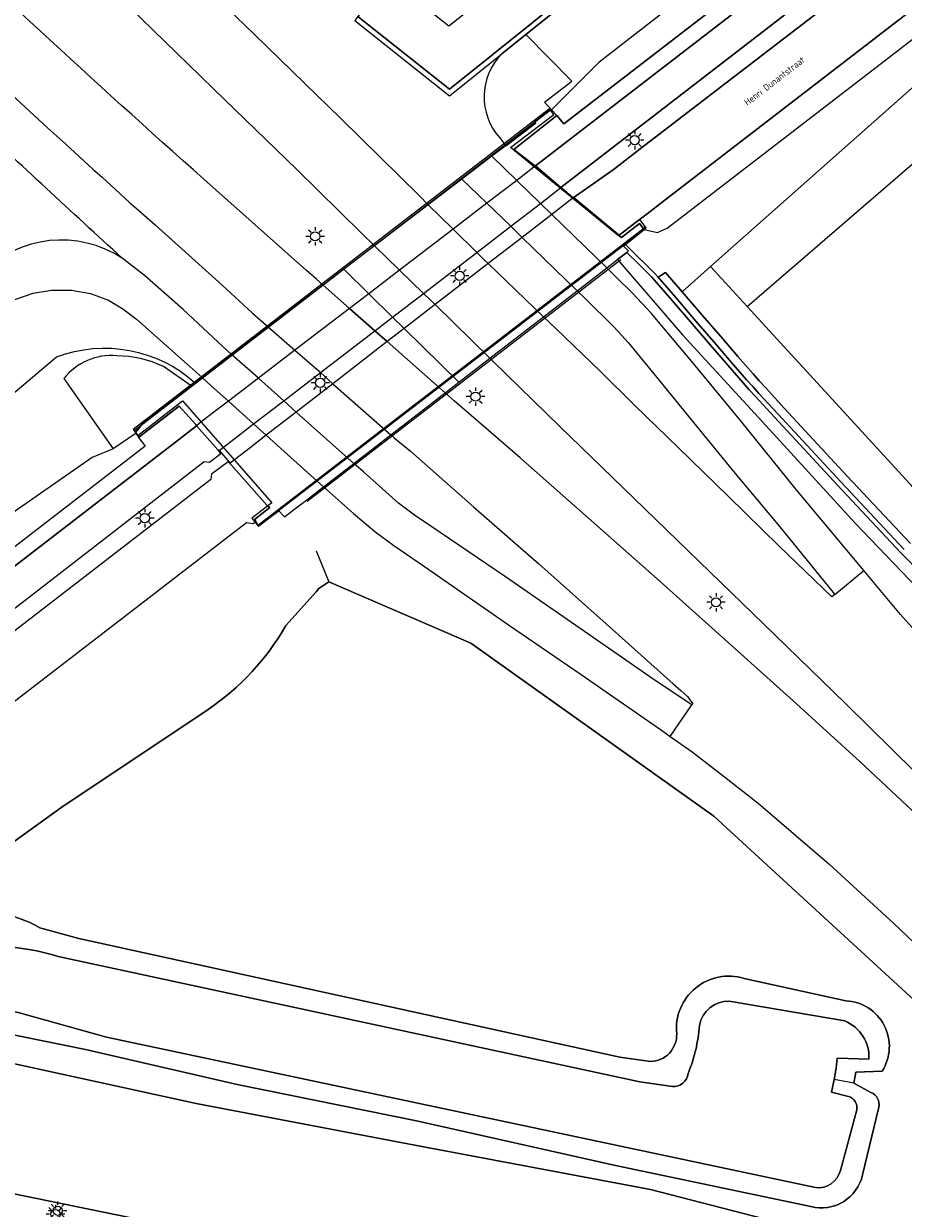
# Model space of a CAD drawing. Header units: metres. Extents: x 147053 to 148259, y 410382 to 411354.
# Tile 15 of 37: x 147706 to 147801, y 410470 to 410597. Entities that reach past the tile are written whole.
import ezdxf
from ezdxf.enums import TextEntityAlignment as Align

# ---------------------------------------------------------------- set-up
doc = ezdxf.new("R2010")
doc.units = ezdxf.units.M
for name, color, linetype, lineweight in [('B-WE-IE-TERREINAFSCHEIDING_KUNSTMATIG_HEKWERK-G', 20, 'IE-TERREINAFSCHEIDING-KUNSTMATIG', 18), ('B-WE-IE-TERREINAFSCHEIDING_KUNSTMATIG_MUUR-GV', 90, 'Continuous', 18), ('B-WE-KL-ET_LS_OV_LICHTMAST-S', 252, 'Continuous', 25), ('B-WE-KW-KUNSTWERK_DEK-GV', 170, 'Continuous', 18), ('B-WE-KW-KUNSTWERK_GELUIDSWERING_SCHERM-G', 170, 'Continuous', 18), ('B-WE-OG-TERREIN_CULTUURSCHEIDING-GV', 7, 'Continuous', 18), ('B-WE-OG-TERREIN_ERF-GV', 7, 'Continuous', 18), ('B-WE-OG-TERREIN_ONBEGROEID-GV', 7, 'Continuous', 18), ('B-WE-OG-WATER-GV', 130, 'Continuous', 18), ('B-WE-OG-WATER_SLOOT-GV', 120, 'Continuous', 18), ('B-WE-OG-WEG-GV', 7, 'Continuous', 18), ('B-WE-VH-KANTVERHARDING-G', 60, 'Continuous', 18), ('B-WE-VH-VERHARDING_ASFALT-GV', 252, 'Continuous', 18), ('B-WE-VH-VERHARDING_BETONSTRAATSTEEN-GV', 252, 'Continuous', 18), ('B-WE-VH-VERHARDING_TEGEL-GV', 252, 'Continuous', 18), ('T-WE-OG-BEBOUWING_STRAATNAAM-T35', 50, 'Continuous', 35)]:
    doc.layers.add(name, color=color, linetype=linetype, lineweight=lineweight)
doc.styles.add('NLCS-ISO-M200-T35', font='NLCS-ISO.TTF', dxfattribs={"height": 0.7})
doc.linetypes.add('IE-TERREINAFSCHEIDING-KUNSTMATIG', pattern='A,4,[82,NLCS.SHX,S=0.75,R=90,X=0,Y=0],4,-2', length=10)

# ---------------------------------------------------------------- blocks, each defined once
blk = doc.blocks.new('SKL-ET_OV_LICHTMAST-SO')
at = {"color": 0, "linetype": 'ByBlock', "lineweight": 18}
for points in [[(-1.25, 0), (-2, 0)], [(-1.41, 1.41), (-0.88, 0.88)], [(0, 2), (0, 1.25)], [(0.88, 0.88), (1.41, 1.41)], [(2, 0), (1.25, 0)], [(-1.41, -1.41), (-0.88, -0.88)], [(0, -1.25), (0, -2)], [(0.88, -0.88), (1.41, -1.41)]]:
    blk.add_lwpolyline(points, dxfattribs=at)
blk.add_circle((0, 0), 1, dxfattribs=at)

msp = doc.modelspace()

# ---------------------------------------------------------------- linework, layer by layer
at = {"layer": 'B-WE-IE-TERREINAFSCHEIDING_KUNSTMATIG_HEKWERK-G', "ltscale": 0.2}
for points in [[(147772.77, 410575.16), (147774.23, 410574.83), (147775.27, 410575.3), (147846.73, 410630.38)], [(147783.91, 410566.84), (147816.62, 410595.1), (147818.08, 410598.61), (147851.64, 410627.46), (147854.41, 410629.52)]]:
    msp.add_lwpolyline(points, dxfattribs=at)
at = {"layer": 'B-WE-IE-TERREINAFSCHEIDING_KUNSTMATIG_MUUR-GV'}
msp.add_lwpolyline([(147760, 410596.2), (147765.55, 410600.67), (147765.21, 410601.1), (147751.78, 410590.31), (147741.89, 410598.16), (147741.56, 410597.72), (147751.79, 410589.6), (147757.41, 410594.13)], close=True, dxfattribs=at)
msp.add_lwpolyline([(147800.84, 410540.61), (147794, 410547.91), (147787.2, 410555.25), (147785.17, 410557.46), (147784.5, 410558.21), (147783.83, 410558.95), (147782.18, 410560.83), (147780.55, 410562.73), (147778.36, 410565.27), (147776.19, 410567.81), (147774.29, 410570.01), (147773.98, 410570.36), (147772.55, 410571.78), (147772.51, 410571.82), (147770.76, 410573.54), (147770.65, 410573.46), (147770.54, 410573.36), (147771.1, 410572.84), (147770.91, 410572.69), (147772.2, 410571.43), (147773.62, 410570.02), (147775.81, 410567.48), (147777.99, 410564.94), (147780.17, 410562.41), (147781.8, 410560.5), (147783.45, 410558.61), (147784.13, 410557.87), (147784.8, 410557.13), (147786.83, 410554.91), (147793.64, 410547.57), (147800.48, 410540.26), (147807.48, 410533.12)], dxfattribs=at)
at = {"layer": 'B-WE-KW-KUNSTWERK_DEK-GV', "linetype": 'IE-TERREINAFSCHEIDING-KUNSTMATIG', "ltscale": 0.2}
for p, q in [((147762.69, 410588.04), (147717.76, 410553.42)), ((147731.07, 410543.21), (147772.92, 410575.46))]:
    msp.add_line(p, q, dxfattribs=at)
at = {"layer": 'B-WE-KW-KUNSTWERK_DEK-GV'}
msp.add_line((147770.25, 410571.88), (147736.42, 410545.81), dxfattribs=at)
msp.add_lwpolyline([(147717.64, 410553.57), (147718.14, 410552.93), (147722.98, 410556.65), (147732.62, 410545.67), (147730.46, 410544), (147731.12, 410543.14), (147773, 410575.34), (147772.31, 410576.25), (147770.02, 410574.49), (147758.36, 410584), (147763.03, 410587.59), (147762.57, 410588.19), (147717.64, 410553.56)], dxfattribs=at)
msp.add_lwpolyline([(147770.54, 410573.36), (147770.65, 410573.46), (147770.76, 410573.54), (147772.77, 410575.16), (147772.28, 410575.8), (147770.34, 410574.28), (147770.07, 410574.49), (147770.05, 410574.51), (147769.93, 410574.64), (147765.31, 410578.49), (147765.12, 410578.58), (147763.8, 410579.68), (147761.07, 410582.02), (147761.01, 410582.07), (147761.01, 410582.08), (147760.82, 410582.17), (147758.73, 410583.81), (147763.37, 410587.48), (147762.79, 410588.07), (147762.26, 410587.9), (147761.93, 410587.63), (147760.97, 410586.87), (147761.04, 410586.62), (147759.23, 410585.22), (147757.85, 410584.2), (147757.08, 410583.63), (147756.36, 410583.08), (147753.12, 410580.61), (147749.49, 410577.84), (147743.68, 410573.4), (147740.39, 410570.88), (147738.14, 410569.16), (147732.22, 410564.64), (147728.3, 410561.65), (147725.07, 410559.18), (147724.34, 410558.62), (147723.91, 410558.3), (147719.55, 410554.96), (147718.75, 410554.34), (147717.9, 410553.24), (147717.96, 410553.16), (147718.25, 410552.76), (147722.6, 410556.1), (147724.41, 410554.13), (147724.43, 410554.01), (147724.47, 410553.97), (147726.77, 410551.39), (147726.89, 410551.32), (147726.92, 410551.3), (147728.11, 410549.94), (147728.18, 410549.8), (147728.21, 410549.75), (147732.07, 410545.42), (147732.14, 410545.32), (147732.38, 410545.16), (147730.73, 410543.85), (147730.86, 410543.65), (147731.17, 410543.15), (147732.56, 410544.21), (147733.35, 410544.81), (147733.96, 410544.13), (147735.38, 410545.23), (147736.19, 410545.85), (147738.18, 410547.4), (147741.45, 410549.92), (147745.43, 410553), (147751.31, 410557.54), (147752.78, 410558.68), (147756.13, 410561.27), (147761.92, 410565.75), (147765.55, 410568.55), (147768.74, 410571.02), (147769.89, 410571.91), (147770.91, 410572.69), (147771.1, 410572.84)], close=True, dxfattribs=at)
at = {"layer": 'B-WE-KW-KUNSTWERK_GELUIDSWERING_SCHERM-G'}
msp.add_lwpolyline([(147765.21, 410601.1), (147751.78, 410590.31), (147741.89, 410598.16)], dxfattribs=at)
at = {"layer": 'B-WE-OG-TERREIN_CULTUURSCHEIDING-GV'}
for points in [[(147826.03, 410637.98), (147825.17, 410639.54), (147797.98, 410622.92), (147771.01, 410604.96), (147765.55, 410600.67), (147760, 410596.2)], [(147850.41, 410633.35), (147846.73, 410630.38), (147779.95, 410571.16), (147783.91, 410566.84)], [(147844.9, 410632.2), (147826.68, 410618.15), (147774.72, 410578.11), (147773.1, 410576.86), (147771.81, 410575.87), (147770.05, 410574.51), (147770.07, 410574.49), (147770.34, 410574.28), (147772.28, 410575.8), (147772.77, 410575.16), (147770.76, 410573.54), (147772.51, 410571.82), (147772.55, 410571.78), (147773.98, 410570.36), (147774.29, 410570.01), (147774.46, 410570.11), (147775.09, 410570.53), (147776.89, 410568.45), (147779.95, 410571.16)], [(147762.02, 410588.9), (147764.96, 410591.17), (147760, 410596.2), (147757.41, 410594.13)], [(147757.19, 410585.05), (147757.85, 410584.2), (147759.23, 410585.22), (147761.04, 410586.62), (147760.97, 410586.87), (147761.93, 410587.63), (147762.26, 410587.9), (147762.79, 410588.07), (147762.02, 410588.9)], [(147776.89, 410568.45), (147776.9, 410568.43), (147779.08, 410565.88), (147781.26, 410563.35), (147782.89, 410561.44), (147784.53, 410559.57), (147785.2, 410558.84), (147785.87, 410558.1), (147787.89, 410555.89), (147794.69, 410548.55), (147801.52, 410541.26)], [(147975.73, 410442.07), (147959.7, 410443.81), (147941.52, 410446.39), (147918.93, 410453.51), (147897.93, 410463.46), (147878.4, 410475.49), (147852, 410496.98), (147837.88, 410510.98), (147815.77, 410532.1), (147783.91, 410566.84)], [(147672.12, 410522.65), (147658.08, 410517.98), (147709.38, 410561.43)], [(147717.96, 410553.16), (147717.9, 410553.24), (147718.75, 410554.34), (147719.55, 410554.96), (147723.91, 410558.3), (147720.9, 410560.37)], [(147710.16, 410559.06), (147715.48, 410551.49)], [(147718.25, 410552.76), (147722.6, 410556.1), (147724.41, 410554.13), (147724.43, 410554.01), (147724.47, 410553.97), (147726.77, 410551.39), (147726.89, 410551.32)], [(147718.2, 410552.72), (147718.25, 410552.76), (147717.96, 410553.16), (147715.48, 410551.49), (147713.2, 410550.56), (147704.07, 410544.19), (147683.62, 410528.37)], [(147728.18, 410549.8), (147728.21, 410549.75), (147732.07, 410545.42), (147732.14, 410545.32), (147732.38, 410545.16), (147730.73, 410543.85), (147730.86, 410543.65)], [(147737.4, 410540.47), (147738.76, 410537.12), (147754.09, 410530.5), (147780.3, 410511.85), (147802.78, 410491.18), (147828.57, 410467.31), (147853.92, 410447.72)], [(147737.4, 410536.05), (147737.67, 410536.4), (147738.76, 410537.12)], [(147734.12, 410532.4), (147737.4, 410536.05)], [(147669.85, 410491.64), (147679.26, 410490.25), (147692.1, 410499.95), (147709.85, 410512.74), (147725.73, 410523.36)], [(147823.83, 410457.81), (147794.51, 410466.11), (147773.46, 410471.53), (147747.46, 410476.45), (147724.43, 410480.83), (147707.83, 410484.46), (147690.44, 410488.23), (147679.26, 410490.25)], [(147675.2, 410477.12), (147685.1, 410475.09), (147818.52, 410447.75), (147831.1, 410445.2), (147840.76, 410442.87), (147850.44, 410440.43), (147859.16, 410437.43), (147870.63, 410432.55), (147882.12, 410427.02), (147893.48, 410421.63), (147905.71, 410416.72), (147917.87, 410412.51), (147926.69, 410410.03), (147934.98, 410408.29), (147946.41, 410405.64), (147952.25, 410404.39), (147962.48, 410404.03), (147975.08, 410403.1)]]:
    msp.add_lwpolyline(points, dxfattribs=at)
msp.add_lwpolyline([(147762.79, 410588.07), (147763.37, 410587.48), (147764.1, 410586.56), (147797.64, 410612.43), (147827.45, 410635.41), (147826.03, 410637.98), (147799.89, 410618.08), (147767.89, 410593.17)], close=True, dxfattribs=at)
for points in [[(147757.41, 410594.13, 0.393748), (147757.19, 410585.05)], [(147709.38, 410561.43, -0.277536), (147724.34, 410558.62)], [(147715.86, 410561.53, 0.254795), (147710.16, 410559.06)], [(147720.9, 410560.37, 0.108836), (147715.86, 410561.53)], [(147725.73, 410523.36, 0.11459), (147734.12, 410532.4)]]:
    msp.add_lwpolyline(points, format="xyb", dxfattribs=at)
at = {"layer": 'B-WE-OG-TERREIN_ERF-GV'}
msp.add_lwpolyline([(147783.91, 410566.84), (147815.77, 410532.1), (147837.88, 410510.98), (147852, 410496.98), (147878.4, 410475.49), (147897.93, 410463.46), (147918.93, 410453.51), (147941.52, 410446.39), (147959.7, 410443.81), (147975.73, 410442.07)], dxfattribs=at)
at = {"layer": 'B-WE-OG-TERREIN_ONBEGROEID-GV'}
for points in [[(147853.92, 410447.72), (147828.57, 410467.31), (147802.78, 410491.18), (147780.3, 410511.85), (147754.09, 410530.5), (147738.76, 410537.12), (147737.67, 410536.4), (147737.4, 410536.05)], [(147737.4, 410536.05), (147734.12, 410532.4)], [(147725.73, 410523.36), (147709.85, 410512.74), (147692.1, 410499.95), (147679.26, 410490.25), (147690.44, 410488.23), (147707.83, 410484.46), (147724.43, 410480.83), (147747.46, 410476.45), (147773.46, 410471.53), (147794.51, 410466.11), (147823.83, 410457.81)], [(147707.55, 410499.8), (147711.78, 410498.62), (147770.17, 410485.84), (147773.46, 410485.36)], [(147783.57, 410494.32), (147794.54, 410491.91)], [(147790.77, 410469.69), (147769.7, 410474.12), (147748.23, 410478.95), (147728.87, 410482.88), (147712.48, 410486.67), (147701.14, 410488.97), (147692.1, 410491.11)], [(147798.47, 410484.33), (147795.64, 410484.22), (147795.41, 410483.01), (147797.26, 410482.01)], [(147798.09, 410480.42), (147796.35, 410473.11)]]:
    msp.add_lwpolyline(points, dxfattribs=at)
for points in [[(147734.12, 410532.4, -0.11459), (147725.73, 410523.36)], [(147697.86, 410501.03, -0.204038), (147707.55, 410499.8)], [(147776.29, 410488.35, -0.53622), (147783.57, 410494.32)], [(147794.54, 410491.91, -0.575578), (147798.47, 410484.33)], [(147773.46, 410485.36, 0.422317), (147776.29, 410488.35)], [(147797.26, 410482.01, -0.379345), (147798.09, 410480.42)], [(147796.35, 410473.11, -0.420378), (147790.77, 410469.69)]]:
    msp.add_lwpolyline(points, format="xyb", dxfattribs=at)
at = {"layer": 'B-WE-OG-WATER-GV'}
for points in [[(147709.55, 410496.68, 0.113328), (147697.71, 410497.54)], [(147781.95, 410491.86, 0.373852), (147778.75, 410489.25)], [(147797.04, 410485.6, 0.318449), (147794.42, 410489.74)], [(147778.75, 410489.25, -0.07942), (147777.52, 410484.05)], [(147777.52, 410484.05, -0.41758), (147775.84, 410482.67)], [(147795.72, 410480.13, 0.383425), (147794.83, 410481.59)], [(147791.26, 410471.75, 0.374411), (147793.96, 410473.59)]]:
    msp.add_lwpolyline(points, format="xyb", dxfattribs=at)
for points in [[(147775.84, 410482.67), (147772.33, 410483.15), (147709.55, 410496.68)], [(147694.2, 410493.38), (147697.13, 410492.17), (147705.23, 410490.64), (147714.76, 410487.99), (147791.26, 410471.75)], [(147794.42, 410489.74), (147781.95, 410491.86)], [(147794.83, 410481.59), (147793.01, 410482.04), (147793.27, 410483.41), (147793.51, 410484.65), (147793.61, 410485.73), (147797.04, 410485.6)], [(147793.96, 410473.59), (147795.72, 410480.13)]]:
    msp.add_lwpolyline(points, dxfattribs=at)
at = {"layer": 'B-WE-OG-WATER_SLOOT-GV'}
for points in [[(147707.55, 410499.8, 0.204038), (147697.86, 410501.03)], [(147697.71, 410497.54, -0.113328), (147709.55, 410496.68)], [(147783.57, 410494.32, 0.53622), (147776.29, 410488.35)], [(147778.75, 410489.25, -0.373852), (147781.95, 410491.86)], [(147798.47, 410484.33, 0.575578), (147794.54, 410491.91)], [(147794.42, 410489.74, -0.318449), (147797.04, 410485.6)], [(147777.52, 410484.05, 0.07942), (147778.75, 410489.25)], [(147776.29, 410488.35, -0.422317), (147773.46, 410485.36)], [(147775.84, 410482.67, 0.41758), (147777.52, 410484.05)], [(147798.09, 410480.42, 0.379345), (147797.26, 410482.01)], [(147794.83, 410481.59, -0.383425), (147795.72, 410480.13)], [(147790.77, 410469.69, 0.420378), (147796.35, 410473.11)], [(147793.96, 410473.59, -0.374411), (147791.26, 410471.75)]]:
    msp.add_lwpolyline(points, format="xyb", dxfattribs=at)
for points in [[(147773.46, 410485.36), (147770.17, 410485.84), (147711.78, 410498.62), (147707.55, 410499.8)], [(147709.55, 410496.68), (147772.33, 410483.15), (147775.84, 410482.67)], [(147794.54, 410491.91), (147783.57, 410494.32)], [(147791.26, 410471.75), (147714.76, 410487.99), (147705.23, 410490.64), (147697.13, 410492.17), (147694.2, 410493.38)], [(147781.95, 410491.86), (147794.42, 410489.74)], [(147701.14, 410488.97), (147712.48, 410486.67), (147728.87, 410482.88), (147748.23, 410478.95), (147769.7, 410474.12), (147790.77, 410469.69)], [(147797.04, 410485.6), (147793.61, 410485.73), (147793.51, 410484.65), (147793.27, 410483.41)], [(147797.26, 410482.01), (147795.41, 410483.01), (147793.27, 410483.41), (147793.01, 410482.04), (147794.83, 410481.59)], [(147795.41, 410483.01), (147795.64, 410484.22), (147798.47, 410484.33)], [(147795.72, 410480.13), (147793.96, 410473.59)], [(147796.35, 410473.11), (147798.09, 410480.42)]]:
    msp.add_lwpolyline(points, dxfattribs=at)
at = {"layer": 'B-WE-OG-WEG-GV'}
for points in [[(147847.08, 410643.88), (147846.87, 410643.74), (147845.65, 410642.73), (147843.65, 410641.24), (147839.86, 410638.4), (147763.8, 410579.68), (147765.12, 410578.58), (147769.44, 410581.61), (147771.06, 410582.86), (147772.35, 410583.86), (147793.99, 410600.53), (147814.66, 410616.46), (147825.4, 410624.74), (147841.08, 410636.82)], [(147975.08, 410403.1), (147962.48, 410404.03), (147952.25, 410404.39), (147946.41, 410405.64), (147934.98, 410408.29), (147926.69, 410410.03), (147917.87, 410412.51), (147905.71, 410416.72), (147893.48, 410421.63), (147882.12, 410427.02), (147870.63, 410432.55), (147859.16, 410437.43), (147850.44, 410440.43), (147840.76, 410442.87), (147831.1, 410445.2), (147818.52, 410447.75), (147685.1, 410475.09)]]:
    msp.add_lwpolyline(points, dxfattribs=at)
at = {"layer": 'B-WE-VH-KANTVERHARDING-G'}
msp.add_lwpolyline([(147673.16, 410499.84), (147729.87, 410543.54), (147730.57, 410543.44), (147730.86, 410543.65), (147730.73, 410543.85), (147732.38, 410545.16), (147732.14, 410545.32), (147732.07, 410545.42), (147728.21, 410549.75), (147728.18, 410549.8), (147728.17, 410549.8), (147727.88, 410550.1), (147726.11, 410548.75), (147726.02, 410548.18), (147681.7, 410514)], dxfattribs=at)
at = {"layer": 'B-WE-VH-VERHARDING_ASFALT-GV'}
for points in [[(147886.77, 410672.07), (147884.69, 410670.47), (147862.65, 410653.44), (147860.39, 410651.7), (147853.31, 410646.24), (147850.71, 410644.27), (147848.15, 410642.28), (147845.57, 410640.28), (147841.08, 410636.82), (147825.4, 410624.74), (147814.66, 410616.46), (147793.99, 410600.53), (147772.35, 410583.86), (147771.06, 410582.86), (147769.44, 410581.61), (147765.12, 410578.58), (147765.31, 410578.49), (147769.93, 410574.64), (147770.05, 410574.51), (147771.81, 410575.87), (147773.1, 410576.86), (147774.72, 410578.11), (147826.68, 410618.15), (147844.9, 410632.2)], [(147793.36, 410535.75), (147793.03, 410535.5), (147787.32, 410541.03), (147781.88, 410546.33), (147776.44, 410551.64), (147771.79, 410556.16), (147768.03, 410559.88), (147763.25, 410564.48), (147761.92, 410565.75), (147755.95, 410571.48), (147755.57, 410571.84), (147754.71, 410572.69), (147752.17, 410575.2), (147749.49, 410577.84), (147748.54, 410578.78), (147740, 410587.17), (147736.17, 410590.91), (147730.68, 410596.24), (147722.92, 410603.75)], [(147717.21, 410599.2), (147724.91, 410591.71), (147726.38, 410590.26), (147735.27, 410581.67), (147742.27, 410574.77), (147743.68, 410573.4), (147746.39, 410570.77), (147748.97, 410568.27), (147750.22, 410567.06), (147750.23, 410567.05), (147756.13, 410561.27), (147756.45, 410560.96), (147763.67, 410553.9), (147769.37, 410548.38), (147786.88, 410531.41), (147794.54, 410523.95), (147801.97, 410516.67), (147809.36, 410509.47), (147816.5, 410502.56), (147823.79, 410495.53), (147831.19, 410488.51), (147838.61, 410481.8), (147846.25, 410475.27), (147854.53, 410468.74)], [(147761.07, 410582.02), (147759.04, 410580.46), (147755.82, 410577.99), (147752.17, 410575.2), (147746.39, 410570.77), (147743.08, 410568.23), (147741, 410566.64), (147735.1, 410562.12), (147731.16, 410559.1), (147727.92, 410556.62), (147726.36, 410555.43), (147724.77, 410554.21), (147724.47, 410553.97)], [(147860.99, 410460.57), (147851.17, 410467.72), (147841.85, 410475.13), (147832.66, 410483.16), (147823.96, 410491.29), (147816.8, 410498.15), (147810.6, 410504.06), (147803.39, 410510.88), (147796.08, 410517.7), (147788.82, 410524.31), (147781.48, 410530.89), (147774.17, 410537.46), (147766.78, 410544.02), (147759.39, 410550.5), (147752.28, 410556.68), (147751.31, 410557.54), (147745.06, 410563.06), (147743.72, 410564.23), (147741, 410566.64), (147738.14, 410569.16), (147737.41, 410569.81), (147736.35, 410570.75), (147725.26, 410580.6)], [(147726.89, 410551.32), (147726.92, 410551.3), (147728.97, 410552.88), (147730.64, 410554.17), (147733.89, 410556.67), (147737.85, 410559.72), (147743.72, 410564.23), (147745.64, 410565.71), (147748.97, 410568.27), (147754.71, 410572.69), (147758.38, 410575.51), (147761.59, 410577.98), (147763.8, 410579.68)], [(147765.12, 410578.58), (147762.81, 410576.79), (147759.61, 410574.31), (147755.95, 410571.48), (147750.23, 410567.05), (147746.89, 410564.48), (147745.06, 410563.06), (147739.2, 410558.52), (147735.24, 410555.46), (147732, 410552.95), (147730.27, 410551.61), (147728.11, 410549.94), (147728.18, 410549.8)], [(147718.21, 410577.24), (147720, 410575.66), (147727.26, 410569.15), (147730.52, 410566.13), (147732.22, 410564.64), (147735.1, 410562.12), (147737.73, 410559.82), (147737.85, 410559.72), (147739.2, 410558.52), (147745.43, 410553), (147745.8, 410552.68), (147747.56, 410551.23), (147754.37, 410545.24), (147761.41, 410539.06), (147768.68, 410532.6), (147775.92, 410526.11), (147776.74, 410525.4), (147777.45, 410524.75), (147778.04, 410523.97), (147777.94, 410523.84)], [(147733.89, 410556.67), (147731.16, 410559.1), (147728.3, 410561.65), (147727.32, 410562.53), (147723.05, 410566.52), (147718.87, 410570.2), (147717.9, 410570.95), (147716.47, 410572.05)], [(147704.86, 410567.6), (147706.84, 410568.29), (147708.82, 410568.63), (147710.98, 410568.62), (147713.03, 410568.26), (147714.99, 410567.55), (147716.54, 410566.59), (147717.99, 410565.49), (147723.14, 410560.91), (147725.07, 410559.18), (147726.1, 410558.26), (147727.92, 410556.62), (147730.64, 410554.17), (147732, 410552.95), (147733.95, 410551.2), (147738.18, 410547.4), (147741.42, 410544.49), (147742.99, 410543.16), (147743.71, 410542.56), (147745.77, 410541.05), (147749.08, 410538.77), (147758.16, 410532.5), (147765.97, 410527.13), (147774.67, 410521.12), (147775.6, 410520.45), (147777.94, 410523.84), (147773.86, 410526.55), (147765.86, 410532.11), (147757.83, 410537.66), (147749.75, 410543.14), (147748.01, 410544.31), (147746.27, 410545.62), (147743.86, 410547.78), (147742.48, 410549.01), (147741.45, 410549.92), (147735.24, 410555.46), (147733.89, 410556.67)], [(147680.12, 410515.16), (147713.31, 410540.83), (147725.3, 410550.11), (147725.86, 410550.04), (147727.09, 410550.99), (147726.85, 410551.29), (147726.89, 410551.32), (147726.77, 410551.39), (147724.47, 410553.97), (147722.52, 410552.45), (147704.47, 410538.53), (147677.64, 410517.9)], [(147857.39, 410476.34), (147855.69, 410478.27), (147854.2, 410480.35), (147852.76, 410482.41), (147851.25, 410484.48), (147849.12, 410486.64), (147846.86, 410488.55), (147839.33, 410495.23), (147830.11, 410503.72), (147822.48, 410510.98), (147813.85, 410519.39), (147807.14, 410526.15), (147800.43, 410533.61), (147796.47, 410538.35)], [(147775.6, 410520.45), (147777.95, 410518.78), (147781.13, 410516.32), (147785.07, 410513.23), (147792.72, 410506.7), (147799.72, 410500.25), (147807, 410493.33), (147813.01, 410487.39), (147819.19, 410481.43), (147826.46, 410474.56), (147833.98, 410467.86), (147840.5, 410462.42), (147848.48, 410456.34), (147856.64, 410450.56)]]:
    msp.add_lwpolyline(points, dxfattribs=at)
for points in [[(147763.8, 410579.68), (147839.86, 410638.4), (147843.65, 410641.24), (147841.49, 410644.12), (147834.82, 410638.93), (147833.46, 410637.88), (147761.07, 410582.02)], [(147759.61, 410574.31), (147765.55, 410568.55), (147766.45, 410567.68), (147769.48, 410564.69), (147769.99, 410564.16), (147771.05, 410562.95), (147774.46, 410558.78), (147777.77, 410554.74), (147782.62, 410548.82), (147787.42, 410543.08), (147792.24, 410537.12), (147793.36, 410535.75), (147796.47, 410538.35), (147794.64, 410540.54), (147789.19, 410547.09), (147783.17, 410554.54), (147778.11, 410560.71), (147773.58, 410566.09), (147771.53, 410568.29), (147769.73, 410570.05), (147768.74, 410571.02), (147762.81, 410576.79), (147761.59, 410577.98), (147759.04, 410580.46), (147756.36, 410583.08), (147753.12, 410580.61), (147755.82, 410577.99), (147758.38, 410575.51), (147759.01, 410574.9)]]:
    msp.add_lwpolyline(points, close=True, dxfattribs=at)
for points in [[(147725.26, 410580.6, -0.010217), (147690.26, 410612.96)], [(147687.17, 410606.11, 0.008376), (147718.21, 410577.24)], [(147716.47, 410572.05, -0.004025), (147700.08, 410587.26)], [(147716.47, 410572.05, 0.358016), (147701.34, 410570.45)]]:
    msp.add_lwpolyline(points, format="xyb", dxfattribs=at)
at = {"layer": 'B-WE-VH-VERHARDING_BETONSTRAATSTEEN-GV'}
for points in [[(147799.03, 410634.38), (147751.7, 410597.12), (147745.08, 410602.35), (147741.89, 410598.16), (147751.78, 410590.31), (147765.21, 410601.1), (147802.3, 410630.25), (147840.04, 410651.15), (147837.51, 410655.72), (147801.29, 410635.7)], [(147756.36, 410583.08), (147759.04, 410580.46), (147761.59, 410577.98), (147762.81, 410576.79), (147768.74, 410571.02), (147769.89, 410571.91), (147770.91, 410572.69), (147771.1, 410572.84), (147770.54, 410573.36), (147770.65, 410573.46), (147770.76, 410573.54), (147772.77, 410575.16), (147772.28, 410575.8), (147770.34, 410574.28), (147770.07, 410574.49), (147770.05, 410574.51), (147769.93, 410574.64), (147765.31, 410578.49), (147765.12, 410578.58), (147763.8, 410579.68), (147761.07, 410582.02), (147761.01, 410582.07), (147761.01, 410582.08), (147760.82, 410582.17), (147758.73, 410583.81), (147763.37, 410587.48), (147762.79, 410588.07), (147762.26, 410587.9), (147761.93, 410587.63), (147760.97, 410586.87), (147761.04, 410586.62), (147759.23, 410585.22), (147757.85, 410584.2), (147757.08, 410583.63)], [(147752.78, 410558.68), (147746.89, 410564.48), (147745.64, 410565.71), (147743.08, 410568.23), (147740.39, 410570.88), (147738.14, 410569.16), (147741, 410566.64), (147743.72, 410564.23), (147745.06, 410563.06), (147751.31, 410557.54)]]:
    msp.add_lwpolyline(points, close=True, dxfattribs=at)
at = {"layer": 'B-WE-VH-VERHARDING_TEGEL-GV'}
for points in [[(147761.01, 410582.07), (147761.07, 410582.02), (147833.46, 410637.88), (147834.82, 410638.93), (147841.49, 410644.12), (147845.89, 410647.55)], [(147827.45, 410635.41), (147797.64, 410612.43), (147764.1, 410586.56), (147763.37, 410587.48), (147758.73, 410583.81), (147760.82, 410582.17), (147761.01, 410582.08), (147761.01, 410582.07)], [(147807.48, 410533.12), (147800.48, 410540.26), (147793.64, 410547.57), (147786.83, 410554.91), (147784.8, 410557.13), (147784.13, 410557.87), (147783.45, 410558.61), (147781.8, 410560.5), (147780.17, 410562.41), (147777.99, 410564.94), (147775.81, 410567.48), (147773.62, 410570.02), (147772.2, 410571.43), (147770.91, 410572.69), (147769.89, 410571.91), (147776.91, 410563.79), (147785.9, 410554.02), (147795.54, 410543.48), (147804.78, 410533.83)], [(147801.52, 410541.26), (147794.69, 410548.55), (147787.89, 410555.89), (147785.87, 410558.1), (147785.2, 410558.84), (147784.53, 410559.57), (147782.89, 410561.44), (147781.26, 410563.35), (147779.08, 410565.88), (147776.9, 410568.43), (147776.89, 410568.45), (147775.09, 410570.53), (147774.46, 410570.11), (147774.29, 410570.01), (147776.19, 410567.81), (147778.36, 410565.27), (147780.55, 410562.73), (147782.18, 410560.83), (147783.83, 410558.95), (147784.5, 410558.21), (147785.17, 410557.46), (147787.2, 410555.25), (147794, 410547.91), (147800.84, 410540.61)], [(147677.64, 410517.9), (147704.47, 410538.53), (147722.52, 410552.45), (147724.47, 410553.97), (147724.43, 410554.01), (147724.41, 410554.13), (147722.6, 410556.1), (147718.25, 410552.76), (147718.2, 410552.72), (147718.93, 410551.79), (147698.59, 410536.09), (147677.22, 410519.62)]]:
    msp.add_lwpolyline(points, dxfattribs=at)

# ---------------------------------------------------------------- block references
at = {"layer": 'B-WE-KL-ET_LS_OV_LICHTMAST-S', "xscale": 0.5, "yscale": 0.5, "zscale": 0.5}
for p in [(147771.76, 410584.81), (147737.28, 410574.42), (147752.87, 410570.15), (147737.83, 410558.61), (147754.59, 410557.12), (147718.89, 410544.01), (147780.54, 410534.92), (147709.25, 410468.88), (147709.49, 410469.25)]:
    msp.add_blockref('SKL-ET_OV_LICHTMAST-SO', p, dxfattribs=at)

# ---------------------------------------------------------------- texts
at = {"layer": 'T-WE-OG-BEBOUWING_STRAATNAAM-T35', "style": 'NLCS-ISO-M200-T35'}
msp.add_text('Henri Dunantstraat', height=0.7, rotation=37.6, dxfattribs=at).set_placement((147786.84, 410591.18), align=Align.MIDDLE)

doc.saveas('drawing.dxf')
